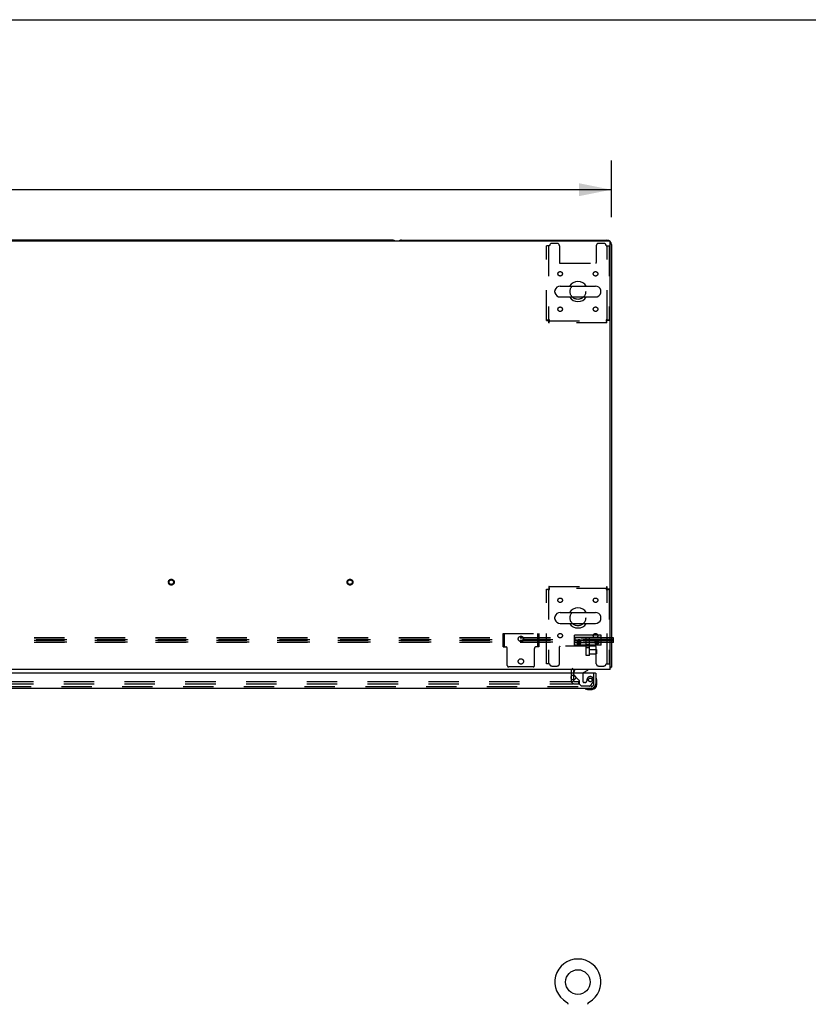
# Model space of a CAD drawing. Header units: inches. Extents: x 0 to 309, y 0 to 200.
# Tile 81 of 119: x 114 to 158, y 145 to 200. Entities that reach past the tile are written whole.
import ezdxf

# ---------------------------------------------------------------- set-up
doc = ezdxf.new("R2010")
doc.units = ezdxf.units.IN
doc.header["$LTSCALE"] = 17
doc.header["$MEASUREMENT"] = 0
doc.linetypes.add('HIDDEN', pattern=[0.2, 0.1, -0.1])
doc.layers.get('0').update_dxf_attribs({"linetype": 'CONTINUOUS'})
for name, color, linetype in [('DEFAULT_2', 8, 'HIDDEN'), ('DIMENSIONS', 7, 'CONTINUOUS'), ('RIGHTHAND_DOOR_ASSEMBLY', 7, 'CONTINUOUS')]:
    doc.layers.add(name, color=color, linetype=linetype)
doc.styles.get("Standard").update_dxf_attribs({"font": 'arial.ttf'})
doc.dimstyles.new('DIMSTYLE_1', dxfattribs={"dimtxt": 1.363636, "dimasz": 1.818182, "dimexe": 0.09, "dimexo": 0.07, "dimgap": 0.0375, "dimtad": 0, "dimtih": 1, "dimtoh": 1, "dimzin": 4, "dimdsep": 46, "dimtxsty": 'Standard', "dimblk": '_FILLED', "dimblk1": '_FILLED', "dimblk2": '_FILLED', "dimcen": 0.09, "dimadec": 3, "dimazin": 1, "dimtfac": 1, "dimtdec": 3, "dimtofl": 0, "dimtmove": 0, "dimatfit": 3, "dimldrblk": '_FILLED', "dimfxl": 0, "dimtolj": 1, "dimtzin": 4, "dimarcsym": 0})

# ---------------------------------------------------------------- blocks, each defined once
blk = doc.blocks.new('_FILLED')
at = {"color": 0, "linetype": 'ByBlock'}
blk.add_solid([(0, 0), (-1, 0.2), (-1, -0.2)], dxfattribs=at)
blk = doc.blocks.new('*D1')
at = {"layer": 'DIMENSIONS', "color": 2, "linetype": 'Continuous'}
for p, q in [((69.625, 188.951), (69.625, 192.133)), ((147.125, 188.951), (147.125, 192.133)), ((69.625, 190.496), (105.31, 190.496)), ((147.125, 190.496), (111.439, 190.496))]:
    blk.add_line(p, q, dxfattribs=at)
at = {"layer": 'DIMENSIONS', "color": 2, "linetype": 'Continuous', "xscale": 1.8181818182, "yscale": 1.8181818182, "zscale": 1.8181818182, "rotation": 180}
blk.add_blockref('_FILLED', (69.625, 190.496), dxfattribs=at)
at = {"layer": 'DIMENSIONS', "color": 2, "linetype": 'Continuous', "xscale": 1.8181818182, "yscale": 1.8181818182, "zscale": 1.8181818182}
blk.add_blockref('_FILLED', (147.125, 190.496), dxfattribs=at)
at = {"layer": 'DIMENSIONS', "color": 2, "linetype": 'Continuous', "insert": (108.375, 191.178), "char_height": 1.3636, "width": 4.76512, "attachment_point": 2, "line_spacing_factor": 0.9}
blk.add_mtext('77.50', dxfattribs=at)

msp = doc.modelspace()

# ---------------------------------------------------------------- linework, layer by layer
at = {"color": 7, "linetype": 'Continuous'}
for p, q in [((0, 200), (309.091, 200)), ((147, 187.616), (69.75, 187.616)), ((134.875, 187.678), (81.875, 187.678)), ((135.375, 187.678), (146.875, 187.678)), ((147.062, 163.678), (147.062, 187.553)), ((147.125, 187.428), (147.125, 163.803)), ((144.262, 185.109), (146.237, 185.109)), ((143.962, 184.76), (143.962, 184.847)), ((144.262, 184.497), (146.237, 184.497)), ((146.537, 184.76), (146.537, 184.847)), ((144.262, 166.859), (146.237, 166.859)), ((143.962, 166.51), (143.962, 166.597)), ((144.262, 166.247), (146.237, 166.247)), ((146.537, 166.51), (146.537, 166.597)), ((147.25, 165.439), (147.125, 165.439)), ((147.25, 165.426), (147.125, 165.426)), ((147.25, 165.296), (147.125, 165.296)), ((147.25, 165.177), (147.125, 165.177)), ((147.25, 165.177), (147.25, 165.439)), ((147.062, 163.678), (69.687, 163.678)), ((145, 163.553), (145, 163.474)), ((147.125, 163.803), (147.062, 163.803)), ((147.064, 163.765), (147.062, 163.767)), ((145, 163.357), (145, 163.091)), ((144.614, 145.077), (144.614, 145.077)), ((144.614, 145.077), (144.619, 145.075)), ((144.617, 145.076), (144.616, 145.077)), ((144.619, 145.075), (144.623, 145.072)), ((144.623, 145.072), (144.627, 145.069)), ((144.627, 145.069), (144.631, 145.066)), ((144.631, 145.066), (144.635, 145.063)), ((144.635, 145.063), (144.639, 145.06)), ((144.639, 145.06), (144.643, 145.056)), ((144.643, 145.056), (144.646, 145.053)), ((144.646, 145.053), (144.65, 145.049)), ((144.65, 145.049), (144.653, 145.045)), ((144.653, 145.045), (144.656, 145.041)), ((144.656, 145.041), (144.66, 145.037)), ((144.659, 145.037), (144.662, 145.033)), ((144.662, 145.033), (144.665, 145.029)), ((144.665, 145.029), (144.668, 145.024)), ((144.668, 145.024), (144.67, 145.02)), ((144.67, 145.02), (144.673, 145.015)), ((144.673, 145.015), (144.675, 145.011)), ((144.675, 145.011), (144.677, 145.006)), ((144.677, 145.006), (144.679, 145.001)), ((144.679, 145.001), (144.68, 144.997)), ((144.68, 144.997), (144.682, 144.992)), ((144.682, 144.992), (144.683, 144.987)), ((144.683, 144.987), (144.684, 144.982)), ((144.684, 144.982), (144.685, 144.977)), ((144.685, 144.977), (144.686, 144.972)), ((145.812, 144.957), (145.813, 144.962)), ((145.812, 144.952), (145.812, 144.957)), ((145.813, 144.967), (145.814, 144.972)), ((145.814, 144.977), (145.815, 144.982)), ((145.814, 144.972), (145.814, 144.977)), ((145.815, 144.982), (145.816, 144.987)), ((145.816, 144.987), (145.818, 144.992)), ((145.818, 144.992), (145.819, 144.997)), ((145.819, 144.997), (145.821, 145.001)), ((145.821, 145.001), (145.823, 145.006)), ((145.823, 145.006), (145.825, 145.011)), ((145.825, 145.011), (145.827, 145.015)), ((145.827, 145.015), (145.829, 145.02)), ((145.829, 145.02), (145.832, 145.024)), ((145.832, 145.024), (145.834, 145.029)), ((145.834, 145.029), (145.837, 145.033)), ((145.837, 145.033), (145.84, 145.037)), ((145.84, 145.037), (145.843, 145.041)), ((145.843, 145.041), (145.846, 145.045)), ((145.846, 145.045), (145.85, 145.049)), ((145.849, 145.049), (145.853, 145.053)), ((145.853, 145.053), (145.857, 145.056)), ((145.857, 145.056), (145.86, 145.06)), ((145.86, 145.06), (145.864, 145.063)), ((145.864, 145.063), (145.868, 145.066)), ((145.868, 145.066), (145.872, 145.069)), ((145.872, 145.069), (145.876, 145.072)), ((145.876, 145.072), (145.881, 145.075)), ((145.876, 145.072), (145.878, 145.073)), ((145.881, 145.075), (145.885, 145.077)), ((145.884, 145.077), (145.882, 145.076))]:
    msp.add_line(p, q, dxfattribs=at)
for points in [[(147.064, 163.765), (147.066, 163.767), (147.069, 163.769), (147.071, 163.771), (147.075, 163.773), (147.078, 163.775), (147.082, 163.777), (147.086, 163.778), (147.09, 163.78), (147.093, 163.781), (147.101, 163.784)], [(147.101, 163.784), (147.104, 163.785), (147.107, 163.787), (147.11, 163.788), (147.113, 163.789), (147.115, 163.791), (147.118, 163.792), (147.12, 163.794), (147.121, 163.795), (147.122, 163.797), (147.123, 163.798), (147.124, 163.8), (147.125, 163.802), (147.125, 163.803)], [(144.686, 144.972), (144.686, 144.967), (144.687, 144.962), (144.687, 144.957), (144.687, 144.952)], [(145.812, 144.957), (145.813, 144.962), (145.813, 144.967)]]:
    msp.add_lwpolyline(points, dxfattribs=at)
msp.add_circle((145.25, 146.197), 0.688, dxfattribs=at)
for centre, radius, start, end in [((134.875, 187.428), 0.25, 48.596, 90), ((135.375, 187.428), 0.25, 90, 131.404), ((146.875, 187.428), 0.25, 0, 90), ((147, 187.553), 0.0625, 0, 90), ((144.262, 184.803), 0.306, 90, 164.3697), ((145.25, 184.803), 0.562, 32.956, 147.044), ((146.237, 184.803), 0.306, 15.6303, 90), ((144.106, 184.847), 0.144, 164.3697, 180), ((144.106, 184.76), 0.144, 180, 195.6303), ((144.262, 184.803), 0.306, 195.6303, 270), ((145.25, 184.803), 0.562, 212.9567, 327.0433), ((146.237, 184.803), 0.306, 270, 344.3697), ((146.393, 184.847), 0.144, 0, 15.6303), ((146.393, 184.76), 0.144, 344.3697, 360), ((144.262, 166.553), 0.306, 90, 164.3697), ((145.25, 166.553), 0.562, 32.956, 147.044), ((146.237, 166.553), 0.306, 15.6303, 90), ((144.106, 166.597), 0.144, 164.3697, 180), ((144.106, 166.51), 0.144, 180, 195.6303), ((144.262, 166.553), 0.306, 195.6303, 270), ((145.25, 166.553), 0.562, 212.9567, 327.0433), ((146.237, 166.553), 0.306, 270, 344.3697), ((146.393, 166.597), 0.144, 0, 15.6303), ((146.393, 166.51), 0.144, 344.3697, 360), ((145.125, 163.553), 0.125, 90, 180), ((146.875, 163.928), 0.25, 318.6068, 319.2391), ((145.25, 146.197), 1.288, 299.5053, 240.4947)]:
    msp.add_arc(centre, radius, start, end, dxfattribs=at)
at = {"layer": 'DEFAULT_2', "color": 8, "linetype": 'HIDDEN'}
for p, q in [((143.667, 187.366), (143.5, 187.366)), ((143.5, 183.187), (143.5, 187.366)), ((143.604, 187.366), (143.604, 183.187)), ((144.093, 187.491), (143.792, 187.491)), ((144.218, 187.366), (144.218, 186.421)), ((146.281, 187.366), (146.281, 186.421)), ((146.708, 187.491), (146.406, 187.491)), ((146.833, 187.366), (147, 187.366)), ((146.896, 183.187), (146.896, 187.366)), ((147, 187.366), (147, 183.187)), ((144.248, 186.391), (146.251, 186.391)), ((143.5, 183.187), (143.604, 183.187)), ((143.667, 183.22), (143.63, 183.216)), ((143.634, 183.157), (146.866, 183.157)), ((143.634, 183.053), (143.634, 183.157)), ((146.866, 183.053), (143.634, 183.053)), ((143.667, 183.22), (143.653, 183.216)), ((146.833, 183.22), (146.837, 183.206)), ((146.833, 183.22), (146.837, 183.183)), ((146.866, 183.053), (146.866, 183.157)), ((147, 183.187), (146.896, 183.187)), ((143.5, 168.169), (143.604, 168.169)), ((143.5, 163.991), (143.5, 168.169)), ((143.604, 168.169), (143.604, 163.991)), ((143.634, 168.303), (146.866, 168.303)), ((143.634, 168.303), (143.634, 168.199)), ((146.866, 168.199), (143.634, 168.199)), ((143.667, 168.136), (143.662, 168.174)), ((143.667, 168.136), (143.662, 168.15)), ((146.833, 168.136), (146.87, 168.141)), ((146.833, 168.136), (146.847, 168.141)), ((146.866, 168.303), (146.866, 168.199)), ((147, 168.169), (146.896, 168.169)), ((146.896, 163.991), (146.896, 168.169)), ((147, 168.169), (147, 163.991)), ((147.25, 165.321), (69.5, 165.321)), ((147.25, 165.19), (69.5, 165.19)), ((147.125, 165.439), (69.625, 165.439)), ((147.125, 165.426), (69.625, 165.426)), ((147.125, 165.296), (69.625, 165.296)), ((147.125, 165.177), (69.625, 165.177)), ((141.062, 165.683), (143.062, 165.683)), ((141.062, 164.933), (141.062, 165.683)), ((141.062, 165.496), (141.14, 165.496)), ((141.14, 164.933), (141.14, 165.683)), ((142.984, 165.683), (142.984, 164.933)), ((143.062, 165.456), (142.984, 165.456)), ((143.062, 165.16), (142.984, 165.16)), ((143.062, 165.683), (143.062, 164.933)), ((146.562, 165.589), (145.062, 165.589)), ((145.062, 165.027), (145.062, 165.589)), ((145.082, 165.455), (145.062, 165.476)), ((145.082, 165.441), (145.062, 165.46)), ((145.082, 165.322), (145.062, 165.325)), ((145.082, 165.294), (145.062, 165.292)), ((145.082, 165.175), (145.062, 165.157)), ((145.082, 165.161), (145.062, 165.14)), ((146.542, 165.455), (145.082, 165.455)), ((145.082, 165.455), (145.082, 165.161)), ((146.542, 165.441), (145.082, 165.441)), ((145.082, 165.322), (146.542, 165.322)), ((146.542, 165.294), (145.082, 165.294)), ((145.082, 165.175), (146.542, 165.175)), ((146.542, 165.161), (145.082, 165.161)), ((145.216, 165.19), (145.216, 165.249)), ((145.219, 165.148), (145.219, 165.245)), ((145.25, 165.194), (145.281, 165.243)), ((145.281, 165.145), (145.25, 165.194)), ((145.25, 165.145), (145.25, 165.194)), ((145.25, 165.145), (145.256, 165.155)), ((145.256, 165.135), (145.25, 165.145)), ((145.256, 165.155), (145.263, 165.165)), ((145.263, 165.165), (145.269, 165.175)), ((145.269, 165.175), (145.275, 165.185)), ((145.275, 165.185), (145.281, 165.194)), ((145.281, 165.243), (145.343, 165.243)), ((145.281, 165.194), (145.281, 165.243)), ((145.281, 165.194), (145.289, 165.194)), ((145.343, 165.145), (145.281, 165.145)), ((145.281, 165.096), (145.281, 165.145)), ((145.289, 165.194), (145.297, 165.194)), ((145.297, 165.194), (145.304, 165.194)), ((145.304, 165.194), (145.312, 165.194)), ((145.312, 165.194), (145.32, 165.194)), ((145.32, 165.194), (145.328, 165.194)), ((145.328, 165.194), (145.336, 165.194)), ((145.336, 165.194), (145.343, 165.194)), ((145.343, 165.243), (145.375, 165.194)), ((145.343, 165.194), (145.343, 165.243)), ((145.343, 165.194), (145.351, 165.183)), ((145.375, 165.194), (145.343, 165.145)), ((145.343, 165.096), (145.343, 165.145)), ((145.351, 165.183), (145.357, 165.173)), ((145.357, 165.173), (145.363, 165.164)), ((145.363, 165.164), (145.369, 165.154)), ((145.369, 165.154), (145.375, 165.145)), ((145.375, 165.145), (145.369, 165.137)), ((145.375, 165.145), (145.375, 165.194)), ((145.405, 165.148), (145.405, 165.245)), ((145.409, 165.19), (145.409, 165.249)), ((145.718, 164.447), (145.718, 165.427)), ((145.906, 164.447), (145.906, 165.427)), ((146.216, 165.19), (146.216, 165.249)), ((146.219, 165.148), (146.219, 165.245)), ((146.25, 165.194), (146.281, 165.243)), ((146.281, 165.145), (146.25, 165.194)), ((146.25, 165.145), (146.25, 165.194)), ((146.25, 165.145), (146.256, 165.155)), ((146.256, 165.135), (146.25, 165.145)), ((146.256, 165.155), (146.263, 165.165)), ((146.263, 165.165), (146.269, 165.175)), ((146.269, 165.175), (146.275, 165.185)), ((146.275, 165.185), (146.281, 165.194)), ((146.281, 165.243), (146.343, 165.243)), ((146.281, 165.194), (146.281, 165.243)), ((146.281, 165.194), (146.289, 165.194)), ((146.343, 165.145), (146.281, 165.145)), ((146.281, 165.096), (146.281, 165.145)), ((146.289, 165.194), (146.297, 165.194)), ((146.297, 165.194), (146.304, 165.194)), ((146.304, 165.194), (146.312, 165.194)), ((146.312, 165.194), (146.32, 165.194)), ((146.32, 165.194), (146.328, 165.194)), ((146.328, 165.194), (146.336, 165.194)), ((146.336, 165.194), (146.343, 165.194)), ((146.343, 165.243), (146.375, 165.194)), ((146.343, 165.194), (146.343, 165.243)), ((146.343, 165.194), (146.351, 165.183)), ((146.375, 165.194), (146.343, 165.145)), ((146.343, 165.096), (146.343, 165.145)), ((146.351, 165.183), (146.357, 165.173)), ((146.357, 165.173), (146.363, 165.164)), ((146.363, 165.164), (146.369, 165.154)), ((146.369, 165.154), (146.375, 165.145)), ((146.375, 165.145), (146.372, 165.142)), ((146.375, 165.145), (146.375, 165.194)), ((146.405, 165.148), (146.405, 165.245)), ((146.409, 165.19), (146.409, 165.249)), ((146.542, 165.455), (146.562, 165.476)), ((146.542, 165.441), (146.562, 165.46)), ((146.542, 165.455), (146.542, 165.161)), ((146.542, 165.322), (146.562, 165.325)), ((146.542, 165.294), (146.562, 165.292)), ((146.542, 165.175), (146.562, 165.157)), ((146.542, 165.161), (146.562, 165.14)), ((146.562, 165.027), (146.562, 165.589)), ((141.062, 165.121), (141.14, 165.121)), ((141.062, 164.933), (141.223, 164.933)), ((141.303, 163.893), (141.303, 164.853)), ((142.821, 163.893), (142.821, 164.853)), ((143.062, 164.933), (142.901, 164.933)), ((144.218, 163.991), (144.218, 164.936)), ((146.251, 164.966), (144.248, 164.966)), ((146.562, 165.027), (145.062, 165.027)), ((145.263, 165.125), (145.256, 165.135)), ((145.269, 165.115), (145.263, 165.125)), ((145.275, 165.105), (145.269, 165.115)), ((145.281, 165.096), (145.275, 165.105)), ((145.289, 165.096), (145.281, 165.096)), ((145.297, 165.096), (145.289, 165.096)), ((145.304, 165.096), (145.297, 165.096)), ((145.312, 165.096), (145.304, 165.096)), ((145.332, 165.096), (145.324, 165.096)), ((145.351, 165.108), (145.343, 165.096)), ((145.357, 165.117), (145.351, 165.108)), ((145.363, 165.127), (145.357, 165.117)), ((145.369, 165.137), (145.363, 165.127)), ((145.906, 165.054), (145.718, 165.054)), ((145.906, 164.882), (145.718, 164.882)), ((145.906, 164.782), (146.288, 164.782)), ((146.263, 165.125), (146.256, 165.135)), ((146.269, 165.115), (146.263, 165.125)), ((146.275, 165.105), (146.269, 165.115)), ((146.281, 165.096), (146.275, 165.105)), ((146.289, 165.096), (146.281, 165.096)), ((146.281, 163.991), (146.281, 164.936)), ((146.288, 164.782), (146.288, 164.551)), ((146.297, 165.096), (146.289, 165.096)), ((146.304, 165.096), (146.297, 165.096)), ((146.312, 165.096), (146.304, 165.096)), ((146.332, 165.096), (146.324, 165.096)), ((146.351, 165.108), (146.343, 165.096)), ((146.357, 165.117), (146.351, 165.108)), ((146.363, 165.127), (146.357, 165.117)), ((146.369, 165.137), (146.363, 165.127)), ((146.372, 165.142), (146.369, 165.137)), ((145.906, 164.447), (145.718, 164.447)), ((145.906, 164.551), (146.288, 164.551)), ((142.741, 163.813), (141.383, 163.813)), ((143.667, 163.991), (143.5, 163.991)), ((143.792, 163.866), (144.093, 163.866)), ((144.875, 163.553), (144.875, 163.053)), ((146.406, 163.866), (146.708, 163.866)), ((146.833, 163.991), (147, 163.991)), ((109.687, 162.991), (144.968, 162.991)), ((144.996, 162.991), (145.312, 162.991)), ((145, 163.474), (145, 163.357)), ((145, 163.091), (145, 163.053)), ((145.312, 162.866), (145.312, 162.991)), ((109.687, 162.866), (144.968, 162.866)), ((144.996, 162.866), (145.312, 162.866)), ((144.614, 145.077), (144.614, 145.077)), ((144.622, 145.073), (144.623, 145.072)), ((145.885, 145.077), (145.885, 145.077))]:
    msp.add_line(p, q, dxfattribs=at)
for points in [[(143.63, 183.216), (143.612, 183.213), (143.594, 183.211), (143.578, 183.209), (143.563, 183.206), (143.549, 183.204), (143.536, 183.202), (143.525, 183.199), (143.516, 183.197), (143.509, 183.194), (143.504, 183.192), (143.501, 183.19), (143.5, 183.187)], [(143.653, 183.216), (143.646, 183.213), (143.639, 183.211), (143.633, 183.209), (143.627, 183.206), (143.622, 183.204), (143.617, 183.202), (143.613, 183.199), (143.61, 183.197), (143.607, 183.194), (143.605, 183.192), (143.604, 183.19), (143.604, 183.187)], [(143.634, 183.053), (143.636, 183.054), (143.638, 183.058), (143.641, 183.063), (143.643, 183.07), (143.645, 183.079), (143.648, 183.09), (143.65, 183.102), (143.653, 183.116), (143.655, 183.132), (143.657, 183.148), (143.66, 183.165), (143.662, 183.183), (143.667, 183.22)], [(143.634, 183.157), (143.636, 183.158), (143.638, 183.159), (143.641, 183.161), (143.643, 183.164), (143.645, 183.167), (143.648, 183.171), (143.65, 183.176), (143.653, 183.181), (143.655, 183.187), (143.657, 183.193), (143.66, 183.2), (143.662, 183.206), (143.667, 183.22)], [(147, 183.187), (146.999, 183.19), (146.996, 183.192), (146.99, 183.194), (146.983, 183.197), (146.974, 183.199), (146.963, 183.202), (146.951, 183.204), (146.937, 183.206), (146.922, 183.209), (146.905, 183.211), (146.888, 183.213), (146.87, 183.216), (146.833, 183.22)], [(146.896, 183.187), (146.895, 183.19), (146.894, 183.192), (146.892, 183.194), (146.889, 183.197), (146.886, 183.199), (146.882, 183.202), (146.877, 183.204), (146.872, 183.206), (146.866, 183.209), (146.86, 183.211), (146.854, 183.213), (146.847, 183.216), (146.833, 183.22)], [(146.837, 183.206), (146.84, 183.2), (146.842, 183.193), (146.844, 183.187), (146.847, 183.181), (146.849, 183.176), (146.852, 183.171), (146.854, 183.167), (146.856, 183.164), (146.859, 183.161), (146.861, 183.159), (146.863, 183.158), (146.866, 183.157)], [(146.837, 183.183), (146.84, 183.165), (146.842, 183.148), (146.844, 183.132), (146.847, 183.116), (146.849, 183.102), (146.852, 183.09), (146.854, 183.079), (146.856, 183.07), (146.859, 183.063), (146.861, 183.058), (146.863, 183.054), (146.866, 183.053)], [(143.5, 168.169), (143.501, 168.167), (143.504, 168.165), (143.509, 168.162), (143.516, 168.16), (143.525, 168.158), (143.536, 168.155), (143.549, 168.153), (143.563, 168.151), (143.578, 168.148), (143.594, 168.146), (143.612, 168.143), (143.63, 168.141), (143.667, 168.136)], [(143.604, 168.169), (143.604, 168.167), (143.605, 168.165), (143.607, 168.162), (143.61, 168.16), (143.613, 168.158), (143.617, 168.155), (143.622, 168.153), (143.627, 168.151), (143.633, 168.148), (143.639, 168.146), (143.646, 168.143), (143.653, 168.141), (143.667, 168.136)], [(143.662, 168.174), (143.66, 168.192), (143.657, 168.209), (143.655, 168.225), (143.653, 168.24), (143.65, 168.254), (143.648, 168.267), (143.645, 168.278), (143.643, 168.287), (143.641, 168.294), (143.638, 168.299), (143.636, 168.302), (143.634, 168.303)], [(143.662, 168.15), (143.66, 168.157), (143.657, 168.164), (143.655, 168.17), (143.653, 168.176), (143.65, 168.181), (143.648, 168.186), (143.645, 168.19), (143.643, 168.193), (143.641, 168.196), (143.638, 168.198), (143.636, 168.199), (143.634, 168.199)], [(146.866, 168.303), (146.863, 168.302), (146.861, 168.299), (146.859, 168.294), (146.856, 168.287), (146.854, 168.278), (146.852, 168.267), (146.849, 168.254), (146.847, 168.24), (146.844, 168.225), (146.842, 168.209), (146.84, 168.192), (146.837, 168.174), (146.833, 168.136)], [(146.866, 168.199), (146.863, 168.199), (146.861, 168.198), (146.859, 168.196), (146.856, 168.193), (146.854, 168.19), (146.852, 168.186), (146.849, 168.181), (146.847, 168.176), (146.844, 168.17), (146.842, 168.164), (146.84, 168.157), (146.837, 168.15), (146.833, 168.136)], [(146.847, 168.141), (146.854, 168.143), (146.86, 168.146), (146.866, 168.148), (146.872, 168.151), (146.877, 168.153), (146.882, 168.155), (146.886, 168.158), (146.889, 168.16), (146.892, 168.162), (146.894, 168.165), (146.895, 168.167), (146.896, 168.169)], [(146.87, 168.141), (146.888, 168.143), (146.905, 168.146), (146.922, 168.148), (146.937, 168.151), (146.951, 168.153), (146.963, 168.155), (146.974, 168.158), (146.983, 168.16), (146.99, 168.162), (146.996, 168.165), (146.999, 168.167), (147, 168.169)], [(145.26, 165.322), (145.252, 165.317), (145.245, 165.312), (145.238, 165.305), (145.232, 165.298), (145.227, 165.291), (145.223, 165.283), (145.22, 165.275), (145.218, 165.266), (145.216, 165.258), (145.216, 165.249)], [(145.312, 165.284), (145.302, 165.284), (145.293, 165.282), (145.283, 165.28), (145.274, 165.276), (145.266, 165.272), (145.258, 165.267), (145.25, 165.261), (145.243, 165.255), (145.237, 165.248), (145.232, 165.24), (145.227, 165.232), (145.223, 165.224), (145.22, 165.216), (145.218, 165.207), (145.216, 165.198), (145.216, 165.19)], [(145.216, 165.249), (145.216, 165.24), (145.218, 165.232), (145.22, 165.223), (145.223, 165.215), (145.227, 165.207), (145.232, 165.2), (145.238, 165.193), (145.246, 165.185)], [(145.216, 165.19), (145.216, 165.181), (145.218, 165.173), (145.22, 165.165), (145.223, 165.157), (145.227, 165.15), (145.232, 165.143), (145.237, 165.137), (145.243, 165.132), (145.25, 165.127), (145.258, 165.122), (145.266, 165.118), (145.274, 165.115), (145.283, 165.113), (145.293, 165.111), (145.302, 165.11), (145.312, 165.109)], [(145.219, 165.245), (145.219, 165.251), (145.22, 165.257), (145.221, 165.263), (145.223, 165.269), (145.225, 165.274), (145.227, 165.28), (145.23, 165.285), (145.234, 165.29), (145.238, 165.295), (145.242, 165.3), (145.246, 165.305), (145.251, 165.309), (145.256, 165.312), (145.262, 165.316), (145.268, 165.319), (145.274, 165.322), (145.28, 165.324), (145.286, 165.326), (145.292, 165.327), (145.299, 165.328), (145.306, 165.329), (145.312, 165.329)], [(145.242, 165.189), (145.238, 165.194), (145.234, 165.199), (145.23, 165.204), (145.227, 165.21), (145.225, 165.215), (145.223, 165.221), (145.221, 165.227), (145.22, 165.233), (145.219, 165.239), (145.219, 165.245)], [(145.312, 165.233), (145.306, 165.232), (145.299, 165.232), (145.292, 165.231), (145.286, 165.229), (145.28, 165.227), (145.273, 165.225), (145.268, 165.222), (145.262, 165.219), (145.256, 165.216), (145.251, 165.212), (145.246, 165.208), (145.242, 165.204), (145.238, 165.199), (145.234, 165.194), (145.23, 165.189), (145.227, 165.183), (145.225, 165.178), (145.223, 165.172), (145.221, 165.166), (145.22, 165.16), (145.219, 165.154), (145.219, 165.148)], [(145.219, 165.148), (145.219, 165.142), (145.22, 165.136), (145.221, 165.13), (145.223, 165.124), (145.225, 165.119), (145.227, 165.113), (145.23, 165.108), (145.234, 165.103), (145.238, 165.098), (145.242, 165.093), (145.246, 165.088), (145.251, 165.084), (145.256, 165.081), (145.262, 165.077), (145.268, 165.074), (145.273, 165.071), (145.28, 165.069), (145.286, 165.067), (145.292, 165.066), (145.299, 165.065), (145.306, 165.064), (145.312, 165.064)], [(145.312, 165.174), (145.306, 165.174), (145.3, 165.174), (145.295, 165.175), (145.289, 165.177), (145.283, 165.178), (145.278, 165.18), (145.272, 165.183), (145.267, 165.185), (145.262, 165.189), (145.258, 165.192), (145.253, 165.196), (145.249, 165.2), (145.246, 165.204), (145.242, 165.208), (145.239, 165.213), (145.236, 165.218), (145.234, 165.223), (145.232, 165.228), (145.231, 165.233), (145.23, 165.238), (145.229, 165.244), (145.229, 165.249), (145.229, 165.254), (145.23, 165.26), (145.231, 165.265), (145.232, 165.27), (145.234, 165.275), (145.236, 165.28), (145.239, 165.285), (145.242, 165.29), (145.246, 165.294), (145.249, 165.298), (145.253, 165.302), (145.258, 165.306), (145.262, 165.309), (145.267, 165.312), (145.272, 165.315), (145.278, 165.318), (145.283, 165.32), (145.289, 165.321), (145.295, 165.323), (145.3, 165.324), (145.306, 165.324), (145.312, 165.324)], [(145.312, 165.218), (145.306, 165.218), (145.301, 165.218), (145.295, 165.217), (145.289, 165.215), (145.284, 165.214), (145.278, 165.212), (145.273, 165.209), (145.268, 165.206), (145.263, 165.203), (145.259, 165.2), (145.254, 165.197), (145.25, 165.193), (145.247, 165.189), (145.243, 165.184), (145.24, 165.18), (145.238, 165.175), (145.235, 165.17), (145.234, 165.165), (145.232, 165.16), (145.231, 165.155), (145.23, 165.149), (145.23, 165.144)], [(145.394, 165.144), (145.394, 165.138), (145.393, 165.133), (145.392, 165.127), (145.39, 165.122), (145.388, 165.117), (145.386, 165.112), (145.383, 165.107), (145.38, 165.102), (145.376, 165.098), (145.372, 165.093), (145.368, 165.09), (145.363, 165.086), (145.358, 165.083), (145.353, 165.08), (145.348, 165.077), (145.342, 165.075), (145.336, 165.073), (145.33, 165.072), (145.324, 165.071), (145.318, 165.07), (145.312, 165.07), (145.306, 165.07), (145.3, 165.071), (145.294, 165.072), (145.288, 165.073), (145.282, 165.075), (145.277, 165.077), (145.271, 165.08), (145.266, 165.083), (145.261, 165.086), (145.256, 165.09), (145.252, 165.093), (145.248, 165.098), (145.244, 165.102), (145.241, 165.107), (145.238, 165.112), (145.236, 165.117), (145.234, 165.122), (145.232, 165.127), (145.231, 165.133), (145.23, 165.138), (145.23, 165.144)], [(145.245, 165.186), (145.252, 165.181), (145.26, 165.175)], [(145.312, 165.16), (145.306, 165.16), (145.299, 165.161), (145.292, 165.162), (145.286, 165.164), (145.28, 165.166), (145.274, 165.168), (145.268, 165.171), (145.262, 165.174), (145.256, 165.177), (145.251, 165.181), (145.246, 165.185)], [(145.312, 165.336), (145.303, 165.336), (145.294, 165.335), (145.285, 165.333), (145.276, 165.33), (145.268, 165.327), (145.26, 165.322)], [(145.26, 165.175), (145.268, 165.171), (145.276, 165.168), (145.285, 165.165), (145.294, 165.163), (145.303, 165.162), (145.312, 165.162)], [(145.364, 165.322), (145.356, 165.327), (145.348, 165.33), (145.339, 165.333), (145.331, 165.335), (145.321, 165.336), (145.312, 165.336)], [(145.312, 165.329), (145.319, 165.329), (145.325, 165.328), (145.332, 165.327), (145.338, 165.326), (145.345, 165.324), (145.351, 165.322), (145.357, 165.319), (145.363, 165.316), (145.368, 165.312), (145.373, 165.309), (145.378, 165.305), (145.383, 165.3), (145.387, 165.295), (145.391, 165.29), (145.394, 165.285), (145.397, 165.28), (145.4, 165.274), (145.402, 165.269), (145.403, 165.263), (145.404, 165.257), (145.405, 165.251), (145.405, 165.245)], [(145.312, 165.324), (145.318, 165.324), (145.324, 165.324), (145.33, 165.323), (145.336, 165.321), (145.341, 165.32), (145.347, 165.318), (145.352, 165.315), (145.357, 165.312), (145.362, 165.309), (145.367, 165.306), (145.371, 165.302), (145.375, 165.298), (145.379, 165.294), (145.382, 165.29), (145.385, 165.285), (145.388, 165.28), (145.39, 165.275), (145.392, 165.27), (145.394, 165.265), (145.395, 165.26), (145.395, 165.254), (145.395, 165.249), (145.395, 165.244), (145.395, 165.238), (145.394, 165.233), (145.392, 165.228), (145.39, 165.223), (145.388, 165.218), (145.385, 165.213), (145.382, 165.208), (145.379, 165.204), (145.375, 165.2), (145.371, 165.196), (145.367, 165.192), (145.362, 165.189), (145.357, 165.185), (145.352, 165.183), (145.347, 165.18), (145.341, 165.178), (145.336, 165.177), (145.33, 165.175), (145.324, 165.174), (145.318, 165.174), (145.312, 165.174)], [(145.409, 165.19), (145.408, 165.198), (145.407, 165.207), (145.405, 165.216), (145.401, 165.224), (145.397, 165.232), (145.393, 165.24), (145.387, 165.248), (145.381, 165.255), (145.374, 165.261), (145.367, 165.267), (145.359, 165.272), (145.35, 165.276), (145.341, 165.28), (145.332, 165.282), (145.322, 165.284), (145.312, 165.284)], [(145.405, 165.148), (145.405, 165.154), (145.404, 165.16), (145.403, 165.166), (145.402, 165.172), (145.4, 165.178), (145.397, 165.183), (145.394, 165.189), (145.391, 165.194), (145.387, 165.199), (145.383, 165.204), (145.378, 165.208), (145.373, 165.212), (145.368, 165.216), (145.363, 165.219), (145.357, 165.222), (145.351, 165.225), (145.345, 165.227), (145.338, 165.229), (145.332, 165.231), (145.325, 165.232), (145.319, 165.232), (145.312, 165.233)], [(145.394, 165.144), (145.394, 165.149), (145.393, 165.155), (145.392, 165.16), (145.391, 165.165), (145.389, 165.17), (145.387, 165.175), (145.384, 165.18), (145.381, 165.184), (145.378, 165.189), (145.374, 165.193), (145.37, 165.197), (145.366, 165.2), (145.361, 165.203), (145.356, 165.206), (145.351, 165.209), (145.346, 165.212), (145.341, 165.214), (145.335, 165.215), (145.33, 165.217), (145.324, 165.218), (145.318, 165.218), (145.312, 165.218)], [(145.386, 165.193), (145.378, 165.185), (145.373, 165.181), (145.368, 165.177), (145.363, 165.174), (145.357, 165.171), (145.351, 165.168), (145.345, 165.166), (145.338, 165.164), (145.332, 165.162), (145.325, 165.161), (145.319, 165.16), (145.312, 165.16)], [(145.312, 165.109), (145.322, 165.11), (145.332, 165.111), (145.341, 165.113), (145.35, 165.115), (145.359, 165.118), (145.367, 165.122), (145.374, 165.127), (145.381, 165.132), (145.387, 165.137), (145.393, 165.143), (145.397, 165.15), (145.401, 165.157), (145.405, 165.165), (145.407, 165.173), (145.408, 165.181), (145.409, 165.19)], [(145.312, 165.162), (145.321, 165.162), (145.331, 165.163), (145.339, 165.165), (145.348, 165.168), (145.356, 165.171), (145.364, 165.175)], [(145.312, 165.064), (145.319, 165.064), (145.325, 165.065), (145.332, 165.066), (145.338, 165.067), (145.345, 165.069), (145.351, 165.071), (145.357, 165.074), (145.363, 165.077), (145.368, 165.081), (145.373, 165.084), (145.378, 165.088), (145.383, 165.093), (145.387, 165.098), (145.391, 165.103), (145.394, 165.108), (145.397, 165.113), (145.4, 165.119), (145.402, 165.124), (145.403, 165.13), (145.404, 165.136), (145.405, 165.142), (145.405, 165.148)], [(145.409, 165.249), (145.408, 165.258), (145.407, 165.266), (145.404, 165.275), (145.401, 165.283), (145.397, 165.291), (145.392, 165.298), (145.386, 165.305), (145.38, 165.312), (145.372, 165.317), (145.364, 165.322)], [(145.364, 165.175), (145.372, 165.181), (145.38, 165.186)], [(145.405, 165.245), (145.405, 165.239), (145.404, 165.233), (145.403, 165.227), (145.402, 165.221), (145.4, 165.215), (145.397, 165.21), (145.394, 165.204), (145.391, 165.199), (145.387, 165.194), (145.383, 165.189)], [(145.386, 165.193), (145.392, 165.2), (145.397, 165.207), (145.401, 165.215), (145.404, 165.223), (145.407, 165.232), (145.408, 165.24), (145.409, 165.249)], [(146.26, 165.322), (146.252, 165.317), (146.245, 165.312), (146.238, 165.305), (146.232, 165.298), (146.227, 165.291), (146.223, 165.283), (146.22, 165.275), (146.218, 165.266), (146.216, 165.258), (146.216, 165.249)], [(146.312, 165.284), (146.302, 165.284), (146.293, 165.282), (146.283, 165.28), (146.274, 165.276), (146.266, 165.272), (146.258, 165.267), (146.25, 165.261), (146.243, 165.255), (146.237, 165.248), (146.232, 165.24), (146.227, 165.232), (146.223, 165.224), (146.22, 165.216), (146.218, 165.207), (146.216, 165.198), (146.216, 165.19)], [(146.216, 165.249), (146.216, 165.24), (146.218, 165.232), (146.22, 165.223), (146.223, 165.215), (146.227, 165.207), (146.232, 165.2), (146.238, 165.193), (146.246, 165.185)], [(146.216, 165.19), (146.216, 165.181), (146.218, 165.173), (146.22, 165.165), (146.223, 165.157), (146.227, 165.15), (146.232, 165.143), (146.237, 165.137), (146.243, 165.132), (146.25, 165.127), (146.258, 165.122), (146.266, 165.118), (146.274, 165.115), (146.283, 165.113), (146.293, 165.111), (146.302, 165.11), (146.312, 165.109)], [(146.219, 165.245), (146.219, 165.251), (146.22, 165.257), (146.221, 165.263), (146.223, 165.269), (146.225, 165.274), (146.227, 165.28), (146.23, 165.285), (146.234, 165.29), (146.238, 165.295), (146.242, 165.3), (146.246, 165.305), (146.251, 165.309), (146.256, 165.312), (146.262, 165.316), (146.268, 165.319), (146.274, 165.322), (146.28, 165.324), (146.286, 165.326), (146.292, 165.327), (146.299, 165.328), (146.306, 165.329), (146.312, 165.329)], [(146.242, 165.189), (146.238, 165.194), (146.234, 165.199), (146.23, 165.204), (146.227, 165.21), (146.225, 165.215), (146.223, 165.221), (146.221, 165.227), (146.22, 165.233), (146.219, 165.239), (146.219, 165.245)], [(146.312, 165.233), (146.306, 165.232), (146.299, 165.232), (146.292, 165.231), (146.286, 165.229), (146.28, 165.227), (146.273, 165.225), (146.268, 165.222), (146.262, 165.219), (146.256, 165.216), (146.251, 165.212), (146.246, 165.208), (146.242, 165.204), (146.238, 165.199), (146.234, 165.194), (146.23, 165.189), (146.227, 165.183), (146.225, 165.178), (146.223, 165.172), (146.221, 165.166), (146.22, 165.16), (146.219, 165.154), (146.219, 165.148)], [(146.219, 165.148), (146.219, 165.142), (146.22, 165.136), (146.221, 165.13), (146.223, 165.124), (146.225, 165.119), (146.227, 165.113), (146.23, 165.108), (146.234, 165.103), (146.238, 165.098), (146.242, 165.093), (146.246, 165.088), (146.251, 165.084), (146.256, 165.081), (146.262, 165.077), (146.268, 165.074), (146.273, 165.071), (146.28, 165.069), (146.286, 165.067), (146.292, 165.066), (146.299, 165.065), (146.306, 165.064), (146.312, 165.064)], [(146.312, 165.174), (146.306, 165.174), (146.3, 165.174), (146.295, 165.175), (146.289, 165.177), (146.283, 165.178), (146.278, 165.18), (146.272, 165.183), (146.267, 165.185), (146.262, 165.189), (146.258, 165.192), (146.253, 165.196), (146.249, 165.2), (146.246, 165.204), (146.242, 165.208), (146.239, 165.213), (146.236, 165.218), (146.234, 165.223), (146.232, 165.228), (146.231, 165.233), (146.23, 165.238), (146.229, 165.244), (146.229, 165.249), (146.229, 165.254), (146.23, 165.26), (146.231, 165.265), (146.232, 165.27), (146.234, 165.275), (146.236, 165.28), (146.239, 165.285), (146.242, 165.29), (146.246, 165.294), (146.249, 165.298), (146.253, 165.302), (146.258, 165.306), (146.262, 165.309), (146.267, 165.312), (146.272, 165.315), (146.278, 165.318), (146.283, 165.32), (146.289, 165.321), (146.295, 165.323), (146.3, 165.324), (146.306, 165.324), (146.312, 165.324)], [(146.312, 165.218), (146.306, 165.218), (146.301, 165.218), (146.295, 165.217), (146.289, 165.215), (146.284, 165.214), (146.278, 165.212), (146.273, 165.209), (146.268, 165.206), (146.263, 165.203), (146.259, 165.2), (146.254, 165.197), (146.25, 165.193), (146.247, 165.189), (146.243, 165.184), (146.24, 165.18), (146.238, 165.175), (146.235, 165.17), (146.234, 165.165), (146.232, 165.16), (146.231, 165.155), (146.23, 165.149), (146.23, 165.144)], [(146.394, 165.144), (146.394, 165.138), (146.393, 165.133), (146.392, 165.127), (146.39, 165.122), (146.388, 165.117), (146.386, 165.112), (146.383, 165.107), (146.38, 165.102), (146.376, 165.098), (146.372, 165.093), (146.368, 165.09), (146.363, 165.086), (146.358, 165.083), (146.353, 165.08), (146.348, 165.077), (146.342, 165.075), (146.336, 165.073), (146.33, 165.072), (146.324, 165.071), (146.318, 165.07), (146.312, 165.07), (146.306, 165.07), (146.3, 165.071), (146.294, 165.072), (146.288, 165.073), (146.282, 165.075), (146.277, 165.077), (146.271, 165.08), (146.266, 165.083), (146.261, 165.086), (146.256, 165.09), (146.252, 165.093), (146.248, 165.098), (146.244, 165.102), (146.241, 165.107), (146.238, 165.112), (146.236, 165.117), (146.234, 165.122), (146.232, 165.127), (146.231, 165.133), (146.23, 165.138), (146.23, 165.144)], [(146.245, 165.186), (146.252, 165.181), (146.26, 165.175)], [(146.312, 165.16), (146.306, 165.16), (146.299, 165.161), (146.292, 165.162), (146.286, 165.164), (146.28, 165.166), (146.274, 165.168), (146.268, 165.171), (146.262, 165.174), (146.256, 165.177), (146.251, 165.181), (146.246, 165.185)], [(146.312, 165.336), (146.303, 165.336), (146.294, 165.335), (146.285, 165.333), (146.276, 165.33), (146.268, 165.327), (146.26, 165.322)], [(146.26, 165.175), (146.268, 165.171), (146.276, 165.168), (146.285, 165.165), (146.294, 165.163), (146.303, 165.162), (146.312, 165.162)], [(146.364, 165.322), (146.356, 165.327), (146.348, 165.33), (146.339, 165.333), (146.331, 165.335), (146.321, 165.336), (146.312, 165.336)], [(146.312, 165.329), (146.319, 165.329), (146.325, 165.328), (146.332, 165.327), (146.338, 165.326), (146.345, 165.324), (146.351, 165.322), (146.357, 165.319), (146.363, 165.316), (146.368, 165.312), (146.373, 165.309), (146.378, 165.305), (146.383, 165.3), (146.387, 165.295), (146.391, 165.29), (146.394, 165.285), (146.397, 165.28), (146.4, 165.274), (146.402, 165.269), (146.403, 165.263), (146.404, 165.257), (146.405, 165.251), (146.405, 165.245)], [(146.312, 165.324), (146.318, 165.324), (146.324, 165.324), (146.33, 165.323), (146.336, 165.321), (146.341, 165.32), (146.347, 165.318), (146.352, 165.315), (146.357, 165.312), (146.362, 165.309), (146.367, 165.306), (146.371, 165.302), (146.375, 165.298), (146.379, 165.294), (146.382, 165.29), (146.385, 165.285), (146.388, 165.28), (146.39, 165.275), (146.392, 165.27), (146.394, 165.265), (146.395, 165.26), (146.395, 165.254), (146.395, 165.249), (146.395, 165.244), (146.395, 165.238), (146.394, 165.233), (146.392, 165.228), (146.39, 165.223), (146.388, 165.218), (146.385, 165.213), (146.382, 165.208), (146.379, 165.204), (146.375, 165.2), (146.371, 165.196), (146.367, 165.192), (146.362, 165.189), (146.357, 165.185), (146.352, 165.183), (146.347, 165.18), (146.341, 165.178), (146.336, 165.177), (146.33, 165.175), (146.324, 165.174), (146.318, 165.174), (146.312, 165.174)], [(146.409, 165.19), (146.408, 165.198), (146.407, 165.207), (146.405, 165.216), (146.401, 165.224), (146.397, 165.232), (146.393, 165.24), (146.387, 165.248), (146.381, 165.255), (146.374, 165.261), (146.367, 165.267), (146.359, 165.272), (146.35, 165.276), (146.341, 165.28), (146.332, 165.282), (146.322, 165.284), (146.312, 165.284)], [(146.405, 165.148), (146.405, 165.154), (146.404, 165.16), (146.403, 165.166), (146.402, 165.172), (146.4, 165.178), (146.397, 165.183), (146.394, 165.189), (146.391, 165.194), (146.387, 165.199), (146.383, 165.204), (146.378, 165.208), (146.373, 165.212), (146.368, 165.216), (146.363, 165.219), (146.357, 165.222), (146.351, 165.225), (146.345, 165.227), (146.338, 165.229), (146.332, 165.231), (146.325, 165.232), (146.319, 165.232), (146.312, 165.233)], [(146.394, 165.144), (146.394, 165.149), (146.393, 165.155), (146.392, 165.16), (146.391, 165.165), (146.389, 165.17), (146.387, 165.175), (146.384, 165.18), (146.381, 165.184), (146.378, 165.189), (146.374, 165.193), (146.37, 165.197), (146.366, 165.2), (146.361, 165.203), (146.356, 165.206), (146.351, 165.209), (146.346, 165.212), (146.341, 165.214), (146.335, 165.215), (146.33, 165.217), (146.324, 165.218), (146.318, 165.218), (146.312, 165.218)], [(146.386, 165.193), (146.378, 165.185), (146.373, 165.181), (146.368, 165.177), (146.363, 165.174), (146.357, 165.171), (146.351, 165.168), (146.345, 165.166), (146.338, 165.164), (146.332, 165.162), (146.325, 165.161), (146.319, 165.16), (146.312, 165.16)], [(146.312, 165.109), (146.322, 165.11), (146.332, 165.111), (146.341, 165.113), (146.35, 165.115), (146.359, 165.118), (146.367, 165.122), (146.374, 165.127), (146.381, 165.132), (146.387, 165.137), (146.393, 165.143), (146.397, 165.15), (146.401, 165.157), (146.405, 165.165), (146.407, 165.173), (146.408, 165.181), (146.409, 165.19)], [(146.312, 165.162), (146.321, 165.162), (146.331, 165.163), (146.339, 165.165), (146.348, 165.168), (146.356, 165.171), (146.364, 165.175)], [(146.312, 165.064), (146.319, 165.064), (146.325, 165.065), (146.332, 165.066), (146.338, 165.067), (146.345, 165.069), (146.351, 165.071), (146.357, 165.074), (146.363, 165.077), (146.368, 165.081), (146.373, 165.084), (146.378, 165.088), (146.383, 165.093), (146.387, 165.098), (146.391, 165.103), (146.394, 165.108), (146.397, 165.113), (146.4, 165.119), (146.402, 165.124), (146.403, 165.13), (146.404, 165.136), (146.405, 165.142), (146.405, 165.148)], [(146.409, 165.249), (146.408, 165.258), (146.407, 165.266), (146.404, 165.275), (146.401, 165.283), (146.397, 165.291), (146.392, 165.298), (146.386, 165.305), (146.38, 165.312), (146.372, 165.317), (146.364, 165.322)], [(146.364, 165.175), (146.372, 165.181), (146.38, 165.186)], [(146.405, 165.245), (146.405, 165.239), (146.404, 165.233), (146.403, 165.227), (146.402, 165.221), (146.4, 165.215), (146.397, 165.21), (146.394, 165.204), (146.391, 165.199), (146.387, 165.194), (146.383, 165.189)], [(146.386, 165.193), (146.392, 165.2), (146.397, 165.207), (146.401, 165.215), (146.404, 165.223), (146.407, 165.232), (146.408, 165.24), (146.409, 165.249)], [(145.324, 165.096), (145.32, 165.096), (145.312, 165.096)], [(145.343, 165.096), (145.339, 165.096), (145.332, 165.096)], [(146.324, 165.096), (146.32, 165.096), (146.312, 165.096)], [(146.343, 165.096), (146.339, 165.096), (146.332, 165.096)]]:
    msp.add_lwpolyline(points, dxfattribs=at)
for centre, radius in [((144.26, 185.793), 0.125), ((146.239, 185.793), 0.125), ((145.25, 184.803), 0.438), ((144.26, 183.814), 0.125), ((146.239, 183.814), 0.125), ((122.5, 168.553), 0.164), ((122.5, 168.553), 0.124), ((132.5, 168.553), 0.164), ((132.5, 168.553), 0.124), ((144.26, 167.543), 0.125), ((146.239, 167.543), 0.125), ((145.25, 166.553), 0.438), ((142.062, 165.383), 0.148), ((144.26, 165.564), 0.125), ((146.239, 165.564), 0.125), ((142.062, 164.123), 0.148)]:
    msp.add_circle(centre, radius, dxfattribs=at)
for centre, radius, start, end in [((143.792, 187.366), 0.125, 90, 180), ((144.093, 187.366), 0.125, 0, 90), ((146.406, 187.366), 0.125, 90, 180), ((146.708, 187.366), 0.125, 0, 90), ((144.248, 186.421), 0.03, 180, 270), ((146.251, 186.421), 0.03, 270, 360), ((141.223, 164.853), 0.08, 0, 90), ((142.901, 164.853), 0.08, 90, 180), ((144.248, 164.936), 0.03, 90, 180), ((146.251, 164.936), 0.03, 0, 90), ((141.383, 163.893), 0.08, 180, 270), ((142.741, 163.893), 0.08, 270, 360), ((143.792, 163.991), 0.125, 180, 270), ((144.093, 163.991), 0.125, 270, 360), ((145.125, 163.553), 0.25, 130.7609, 180), ((146.406, 163.991), 0.125, 180, 270), ((146.708, 163.991), 0.125, 270, 360), ((145.062, 163.053), 0.188, 180, 270), ((145.062, 163.053), 0.0625, 180, 270)]:
    msp.add_arc(centre, radius, start, end, dxfattribs=at)
at = {"layer": 'RIGHTHAND_DOOR_ASSEMBLY', "color": 7, "linetype": 'Continuous'}
for p, q in [((145.021, 163.474), (145.021, 163.521)), ((145.57, 163.501), (145.808, 163.639)), ((145.808, 163.678), (145.808, 163.639)), ((145.131, 163.247), (145.05, 163.328)), ((146.23, 163.474), (146.25, 163.474)), ((146.265, 163.209), (146.263, 163.215)), ((146.31, 163.08), (146.307, 163.118)), ((146.31, 162.823), (146.31, 163.08)), ((145.655, 162.607), (145.661, 162.605)), ((145.752, 162.563), (145.79, 162.56)), ((145.79, 162.56), (146.047, 162.56)), ((146.003, 162.62), (146.047, 162.62))]:
    msp.add_line(p, q, dxfattribs=at)
at = {"layer": 'RIGHTHAND_DOOR_ASSEMBLY', "color": 3, "linetype": 'Continuous'}
for p, q in [((146.23, 163.474), (109.332, 163.474)), ((146.25, 163.474), (146.25, 162.867)), ((109.559, 162.62), (146.003, 162.62))]:
    msp.add_line(p, q, dxfattribs=at)
at = {"layer": 'RIGHTHAND_DOOR_ASSEMBLY', "color": 8, "linetype": 'HIDDEN'}
for p, q in [((145.021, 163.399), (145.021, 163.474)), ((145.269, 163.109), (145.131, 163.247)), ((145.328, 163.05), (145.328, 162.871)), ((145.52, 163.415), (145.52, 163.035)), ((146.146, 162.867), (146.146, 163.474)), ((109.559, 162.724), (146.003, 162.724)), ((145.328, 162.871), (145.454, 162.745)), ((145.905, 162.745), (145.454, 162.745)), ((145.651, 162.937), (145.618, 162.937)), ((145.97, 162.779), (146.071, 162.923))]:
    msp.add_line(p, q, dxfattribs=at)
at = {"layer": 'RIGHTHAND_DOOR_ASSEMBLY', "color": 3, "linetype": 'Continuous'}
msp.add_circle((145, 163.224), 0.133, dxfattribs=at)
at = {"layer": 'RIGHTHAND_DOOR_ASSEMBLY', "color": 8, "linetype": 'HIDDEN'}
msp.add_circle((145.946, 163.087), 0.101, dxfattribs=at)
at = {"layer": 'RIGHTHAND_DOOR_ASSEMBLY', "color": 7, "linetype": 'Continuous'}
for centre, radius, start, end in [((145.178, 163.521), 0.157, 90, 180), ((145.62, 163.415), 0.1, 120.092, 143.4532), ((145.121, 163.399), 0.1, 207.0175, 225), ((146.265, 163.2), 0.015, 96.3796, 180), ((146.261, 163.2), 0.015, 30.8899, 83.6204), ((146.06, 163.08), 0.25, 0, 30.8899), ((145.67, 162.605), 0.015, 90, 173.6204), ((145.67, 162.609), 0.015, 186.3796, 239.1101), ((145.79, 162.81), 0.25, 239.1101, 270), ((146.047, 162.823), 0.263, 270, 360), ((146.047, 162.823), 0.203, 270, 360)]:
    msp.add_arc(centre, radius, start, end, dxfattribs=at)
at = {"layer": 'RIGHTHAND_DOOR_ASSEMBLY', "color": 8, "linetype": 'HIDDEN'}
for centre, radius, start, end in [((145.121, 163.399), 0.1, 180, 207.0175), ((145.34, 163.18), 0.1, 225, 248.3904), ((145.289, 163.05), 0.039, 0, 68.3904), ((145.62, 163.415), 0.1, 143.4532, 180), ((145.618, 163.035), 0.098, 180, 270), ((145.651, 163.035), 0.098, 270, 360), ((146.142, 163.024), 0.393, 162.0702, 178.3401), ((145.946, 163.087), 0.187, 343.1561, 162.1518), ((145.756, 163.145), 0.386, 324.9, 343.1561), ((145.905, 162.824), 0.079, 270, 324.9), ((146.003, 162.867), 0.142, 270, 360)]:
    msp.add_arc(centre, radius, start, end, dxfattribs=at)
at = {"layer": 'RIGHTHAND_DOOR_ASSEMBLY', "color": 3, "linetype": 'Continuous'}
msp.add_arc((146.003, 162.867), 0.246, 270, 360, dxfattribs=at)

# ---------------------------------------------------------------- dimensions: what is measured, and where the dimension line sits
at = {"layer": 'DIMENSIONS', "color": 2, "linetype": 'Continuous'}
dim = msp.add_linear_dim(base=(147.125, 190.496), p1=(69.625, 192.203), p2=(147.125, 192.203), dimstyle='DIMSTYLE_1', dxfattribs=at)
dim.commit()
dim.dimension.update_dxf_attribs({"geometry": '*D1', "text_midpoint": (108.374, 190.489), "dimtype": 160})

doc.saveas('drawing.dxf')
